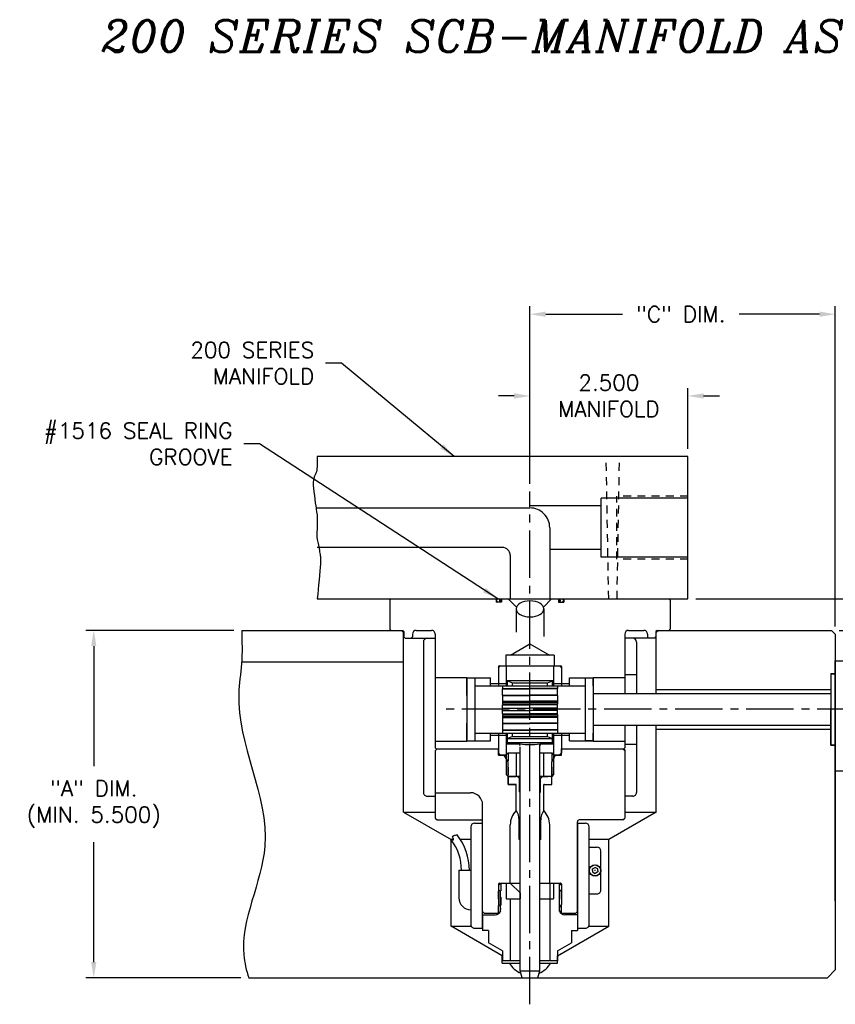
# Model space of a CAD drawing. Extents: x -84 to 25, y -15 to 22.
# Tile 2 of 6: x -82 to -69, y 1 to 17. Entities that reach past the tile are written whole.
import ezdxf

# ---------------------------------------------------------------- set-up
doc = ezdxf.new("R2010")
doc.units = 0
doc.header["$MEASUREMENT"] = 0
doc.linetypes.add('CENTER2', pattern=[1.125, 0.75, -0.125, 0.125, -0.125])
doc.linetypes.add('HIDDEN2', pattern=[0.1875, 0.125, -0.0625])
doc.layers.get('DEFPOINTS').update_dxf_attribs({"linetype": 'CONTINUOUS'})
for name, color, linetype in [('AR_SHAPE', 3, 'CONTINUOUS'), ('DIMENSIONS', 4, 'CONTINUOUS'), ('DSCV_BORE_LIGHT', 134, 'CONTINUOUS'), ('DSCV_NBU_SOLID', 1, 'CONTINUOUS'), ('DSCVPSB375_SHAPE', 3, 'CONTINUOUS'), ('MA_FLOW_HIDDEN', 1, 'HIDDEN2'), ('MA_FLOW_SOLID', 1, 'CONTINUOUS'), ('MA_SHAPE', 6, 'CONTINUOUS'), ('MBH_HEATER', 1, 'CONTINUOUS'), ('PIN_GUIDE_SOLID', 6, 'CONTINUOUS'), ('RETAINER_HIDDEN', 1, 'HIDDEN2'), ('RETAINER_SOLID', 6, 'CONTINUOUS'), ('SCV200_PB_SHAPE', 3, 'CONTINUOUS'), ('SCV200_PB_SOLID', 1, 'CONTINUOUS'), ('SCV_200_FBT_HIDDEN', 1, 'HIDDEN2'), ('SCV_200_FBT_SHAPE', 3, 'CONTINUOUS'), ('SCV_200_FBT_SOLID', 1, 'CONTINUOUS'), ('SCV_200_NBL_HIDDEN', 1, 'HIDDEN2'), ('SCV_200_NBL_SHAPE', 3, 'CONTINUOUS'), ('SCV_200_NBL_SOLID', 1, 'CONTINUOUS'), ('SCV_200_NBU_SHAPE', 3, 'CONTINUOUS'), ('SCV_200_NBU_SOLID', 1, 'CONTINUOUS'), ('SCV_200_VP_SHAPE', 3, 'CONTINUOUS'), ('SCV_200_VP_SOLID', 1, 'CONTINUOUS'), ('SCV_CENTER', 1, 'CENTER2'), ('SCV_HYD_CYL_SHAPE', 3, 'CONTINUOUS'), ('SCVGR_SHAPE', 3, 'CONTINUOUS'), ('SCVUNBB_SHAPE', 3, 'CONTINUOUS'), ('SCVUNBB_SOLID', 1, 'CONTINUOUS')]:
    doc.layers.add(name, color=color, linetype=linetype)
doc.styles.add('ITALIC', font='italic.shx')
doc.styles.add('ROMANS', font='romans.shx')
doc.dimstyles.new('CATALOG', dxfattribs={"dimscale": 2, "dimtxt": 0.125, "dimasz": 0.125, "dimexe": 0.0625, "dimexo": 0.0625, "dimgap": 0.09, "dimtad": 0, "dimtih": 1, "dimtoh": 1, "dimdec": 3, "dimzin": 4, "dimdsep": 46, "dimtxsty": 'ROMANS', "dimcen": 0, "dimclrd": 256, "dimclre": 256, "dimclrt": 256, "dimadec": 0, "dimazin": 0, "dimtfac": 0.7, "dimtdec": 3, "dimtofl": 0, "dimtmove": 0, "dimatfit": 3, "dimfxl": 1, "dimtolj": 1, "dimtzin": 4, "dimlwd": -1, "dimlwe": -1, "dimarcsym": 0})
doc.dimstyles.new('CATALOG_2XSCALE', dxfattribs={"dimscale": 2, "dimtxt": 0.125, "dimasz": 0.125, "dimexe": 0.0625, "dimexo": 0.0625, "dimgap": 0.09, "dimtad": 0, "dimtih": 1, "dimtoh": 1, "dimdec": 3, "dimlfac": 0.5, "dimzin": 4, "dimdsep": 46, "dimtxsty": 'ROMANS', "dimcen": 0, "dimclrd": 256, "dimclre": 256, "dimclrt": 256, "dimadec": 0, "dimazin": 0, "dimtfac": 0.7, "dimtdec": 3, "dimtofl": 0, "dimtmove": 0, "dimatfit": 3, "dimfxl": 1, "dimtolj": 1, "dimtzin": 4, "dimlwd": -1, "dimlwe": -1, "dimarcsym": 0})

# ---------------------------------------------------------------- blocks, each defined once
blk = doc.blocks.new('*D10')
at = {"layer": 'DEFPOINTS', "color": 0}
for p in [(-78.283, 7.264), (-80.624, 1.764), (-78.171, 1.764)]:
    blk.add_point(p, dxfattribs=at)
at = {"layer": 'DIMENSIONS'}
for p, q in [((-78.408, 7.264), (-80.749, 7.264)), ((-80.624, 7.014), (-80.624, 5.116)), ((-80.624, 2.014), (-80.624, 3.911)), ((-78.296, 1.764), (-80.749, 1.764))]:
    blk.add_line(p, q, dxfattribs=at)
for points in [[(-80.666, 7.014), (-80.583, 7.014), (-80.624, 7.264)], [(-80.666, 2.014), (-80.583, 2.014), (-80.624, 1.764)]]:
    blk.add_solid(points, dxfattribs=at)
at = {"layer": 'DIMENSIONS', "insert": (-80.624, 4.514), "char_height": 0.25, "attachment_point": 5, "style": 'ROMANS'}
blk.add_mtext('\\A1;"A" DIM.\\P(MIN. 5.500)', dxfattribs=at)
blk = doc.blocks.new('*D12')
at = {"layer": 'DEFPOINTS', "color": 0}
for p in [(-71.219, 7.764), (-67.835, 7.764), (-68.947, 7.264)]:
    blk.add_point(p, dxfattribs=at)
at = {"layer": 'DIMENSIONS'}
for p, q in [((-67.835, 8.014), (-67.835, 8.654)), ((-67.835, 8.654), (-67.585, 8.654)), ((-71.094, 7.764), (-67.71, 7.764)), ((-68.822, 7.264), (-67.71, 7.264)), ((-67.835, 7.014), (-67.835, 6.764))]:
    blk.add_line(p, q, dxfattribs=at)
for points in [[(-67.876, 8.014), (-67.793, 8.014), (-67.835, 7.764)], [(-67.876, 7.014), (-67.793, 7.014), (-67.835, 7.264)]]:
    blk.add_solid(points, dxfattribs=at)
at = {"layer": 'DIMENSIONS', "insert": (-65.566, 8.654), "char_height": 0.25, "attachment_point": 5, "style": 'ROMANS'}
blk.add_mtext('\\A1;.500 HOLD FOR\\PMANIFOLD SUPPORT', dxfattribs=at)
blk = doc.blocks.new('*D11')
at = {"layer": 'DEFPOINTS', "color": 0}
for p in [(-68.885, 12.267), (-73.719, 9.46), (-68.885, 7.201)]:
    blk.add_point(p, dxfattribs=at)
at = {"layer": 'DIMENSIONS'}
for p, q in [((-73.719, 9.585), (-73.719, 12.392)), ((-68.885, 7.326), (-68.885, 12.392)), ((-73.469, 12.267), (-72.255, 12.267)), ((-69.135, 12.267), (-70.407, 12.267))]:
    blk.add_line(p, q, dxfattribs=at)
for points in [[(-73.469, 12.309), (-73.469, 12.226), (-73.719, 12.267)], [(-69.135, 12.309), (-69.135, 12.226), (-68.885, 12.267)]]:
    blk.add_solid(points, dxfattribs=at)
at = {"layer": 'DIMENSIONS', "insert": (-71.331, 12.267), "char_height": 0.25, "attachment_point": 5, "style": 'ROMANS'}
blk.add_mtext('\\A1;"C" DIM.', dxfattribs=at)
blk = doc.blocks.new('*D13')
at = {"layer": 'DEFPOINTS', "color": 0}
for p in [(-71.219, 10.974), (-71.219, 10.014), (-73.719, 9.585)]:
    blk.add_point(p, dxfattribs=at)
at = {"layer": 'DIMENSIONS'}
for p, q in [((-73.719, 9.71), (-73.719, 11.099)), ((-71.219, 10.139), (-71.219, 11.099)), ((-73.969, 10.974), (-74.219, 10.974)), ((-70.969, 10.974), (-70.719, 10.974))]:
    blk.add_line(p, q, dxfattribs=at)
for points in [[(-73.969, 11.015), (-73.969, 10.932), (-73.719, 10.974)], [(-70.969, 11.015), (-70.969, 10.932), (-71.219, 10.974)]]:
    blk.add_solid(points, dxfattribs=at)
at = {"layer": 'DIMENSIONS', "insert": (-72.469, 10.974), "char_height": 0.25, "attachment_point": 5, "style": 'ROMANS'}
blk.add_mtext('\\A1;2.500 \\PMANIFOLD', dxfattribs=at)
blk = doc.blocks.new('*D48')
at = {"layer": 'DEFPOINTS', "color": 0}
for p in [(-68.947, 7.264), (-68.42, 6.014), (-64.483, 6.014)]:
    blk.add_point(p, dxfattribs=at)
at = {"layer": 'DIMENSIONS'}
for p, q in [((-64.483, 7.514), (-64.483, 7.764)), ((-68.822, 7.264), (-64.358, 7.264)), ((-68.295, 6.014), (-64.358, 6.014)), ((-64.483, 5.764), (-64.483, 5.514))]:
    blk.add_line(p, q, dxfattribs=at)
for points in [[(-64.525, 7.514), (-64.441, 7.514), (-64.483, 7.264)], [(-64.525, 5.764), (-64.441, 5.764), (-64.483, 6.014)]]:
    blk.add_solid(points, dxfattribs=at)
at = {"layer": 'DIMENSIONS', "insert": (-64.483, 6.738), "char_height": 0.25, "attachment_point": 5, "style": 'ROMANS'}
blk.add_mtext('\\A1;1.250 HOLD', dxfattribs=at)

msp = doc.modelspace()

# ---------------------------------------------------------------- linework, layer by layer
at = {"layer": 'AR_SHAPE'}
for p, q in [((-72.71814, 6.26363), (-68.94991, 6.26363)), ((-72.71814, 5.76363), (-68.94991, 5.76363))]:
    msp.add_line(p, q, dxfattribs=at)
at = {"layer": 'DSCV_BORE_LIGHT'}
for p, q in [((-78.28272, 7.26363), (-75.75064, 7.26362)), ((-75.75064, 7.26362), (-75.71864, 7.23163)), ((-75.71864, 4.38863), (-75.71864, 7.23163)), ((-71.68664, 7.26363), (-71.71864, 7.23163)), ((-71.71864, 6.26363), (-71.71864, 7.23163)), ((-71.68664, 7.26363), (-68.94741, 7.26363)), ((-68.94741, 7.26363), (-68.88491, 7.20113)), ((-68.88491, 7.20113), (-68.88491, 1.88863)), ((-78.28343, 6.76363), (-75.71864, 6.76363)), ((-68.95491, 6.57863), (-68.95491, 6.01363)), ((-68.95491, 6.57863), (-68.88491, 6.57863)), ((-71.71864, 6.32613), (-68.95491, 6.32613)), ((-68.95491, 5.44863), (-68.95491, 6.01363)), ((-71.71864, 4.38863), (-71.71864, 5.76363)), ((-71.71864, 5.70113), (-68.95491, 5.70113)), ((-68.95491, 5.44863), (-68.88491, 5.44863)), ((-75.71864, 4.38863), (-75.21864, 4.38863)), ((-75.71864, 4.38863), (-74.96864, 3.95561)), ((-71.71864, 4.38863), (-72.46864, 3.95561)), ((-72.21864, 4.38863), (-71.71864, 4.38863)), ((-74.96864, 2.58258), (-74.96864, 3.95561)), ((-74.92811, 3.95561), (-74.96864, 3.95561)), ((-74.65634, 3.95561), (-74.81972, 3.95561)), ((-72.46864, 3.95561), (-72.78094, 3.95561)), ((-72.46864, 2.58258), (-72.46864, 3.95561)), ((-74.15639, 2.11363), (-74.96864, 2.58258)), ((-74.96864, 2.58258), (-74.65035, 2.58258)), ((-73.28089, 2.11363), (-72.46864, 2.58258)), ((-72.78693, 2.58258), (-72.46864, 2.58258)), ((-74.15639, 1.99863), (-74.15639, 2.11363)), ((-73.28089, 1.99863), (-73.28089, 2.11363)), ((-74.15639, 1.99863), (-73.87474, 1.99863)), ((-73.56254, 1.99863), (-73.28089, 1.99863)), ((-69.00991, 1.76363), (-68.88491, 1.88863)), ((-78.17063, 1.76363), (-69.00991, 1.76363))]:
    msp.add_line(p, q, dxfattribs=at)
for start, end in [(209.559908, 247.276421), (292.723579, 330.440092)]:
    msp.add_arc((-73.71864, 2.18363), 0.375, start, end, dxfattribs=at)
msp.add_open_spline([(-78.28272, 7.26363), (-78.27759, 7.08722), (-78.26786, 6.75293), (-78.4579, 5.60641), (-77.48908, 4.08125), (-78.37345, 2.56603), (-78.20864, 1.88346), (-78.17063, 1.76363)], degree=3, knots=[0, 0, 0, 0, 0.52877536, 1.0020181, 3.45354606, 5.20766997, 5.58292256, 5.58292256, 5.58292256, 5.58292256], dxfattribs=at)
at = {"layer": 'DSCV_NBU_SOLID'}
for p, q in [((-74.25464, 7.76363), (-74.25464, 7.71162)), ((-74.16864, 7.71162), (-74.25464, 7.71162)), ((-74.16864, 7.76363), (-74.16864, 7.71162)), ((-74.06164, 7.76363), (-73.931, 7.63299)), ((-73.37564, 7.76363), (-73.50627, 7.63299)), ((-73.26864, 7.76363), (-73.26864, 7.71162)), ((-73.26864, 7.71162), (-73.18264, 7.71162)), ((-73.18264, 7.76363), (-73.18264, 7.71162)), ((-73.93713, 7.60261), (-73.93713, 7.23266)), ((-73.50013, 7.60261), (-73.50013, 7.16698))]:
    msp.add_line(p, q, dxfattribs=at)
at = {"layer": 'DSCV_NBU_SOLID', "extrusion": (0, 0, -1)}
msp.add_ellipse((-73.71864, 7.60312), major_axis=(0.2185, 0), ratio=0.58060104, dxfattribs=at)
at = {"layer": 'DSCVPSB375_SHAPE'}
for p, q in [((-74.24964, 7.74361), (-74.22963, 7.76363)), ((-74.24964, 7.74361), (-74.24964, 7.73161)), ((-74.24964, 7.73161), (-74.22963, 7.71162)), ((-74.19912, 7.74361), (-74.18413, 7.75859)), ((-74.19912, 7.74361), (-74.19912, 7.73161)), ((-74.19912, 7.74361), (-74.16864, 7.74361)), ((-74.19912, 7.73161), (-74.18413, 7.71666)), ((-74.19912, 7.73161), (-74.16864, 7.73161)), ((-74.18413, 7.76363), (-74.18413, 7.75859)), ((-74.18413, 7.75859), (-74.16864, 7.75859)), ((-74.18413, 7.71666), (-74.16864, 7.71666)), ((-74.18413, 7.71663), (-74.18413, 7.71162)), ((-73.25315, 7.75859), (-73.26864, 7.75859)), ((-73.23816, 7.74361), (-73.26864, 7.74361)), ((-73.23816, 7.73161), (-73.26864, 7.73161)), ((-73.25315, 7.71666), (-73.26864, 7.71666)), ((-73.25315, 7.76363), (-73.25315, 7.75859)), ((-73.23816, 7.74361), (-73.25315, 7.75859)), ((-73.23816, 7.73161), (-73.25315, 7.71666)), ((-73.25315, 7.71663), (-73.25315, 7.71162)), ((-73.23816, 7.74361), (-73.23816, 7.73161)), ((-73.18764, 7.74361), (-73.20764, 7.76363)), ((-73.18764, 7.73161), (-73.20764, 7.71162)), ((-73.18764, 7.74361), (-73.18764, 7.73161))]:
    msp.add_line(p, q, dxfattribs=at)
at = {"layer": 'MA_FLOW_HIDDEN'}
for p, q in [((-72.47239, 7.76363), (-72.51167, 10.01362)), ((-72.33986, 7.76363), (-72.30058, 10.01362)), ((-72.34364, 8.38863), (-72.34364, 9.38862)), ((-71.21864, 9.38862), (-72.34364, 9.38862)), ((-71.21864, 8.38863), (-72.34364, 8.38863))]:
    msp.add_line(p, q, dxfattribs=at)
at = {"layer": 'MA_FLOW_SOLID'}
for p, q in [((-72.59364, 8.42013), (-72.59364, 9.35712)), ((-71.21864, 9.35712), (-72.59364, 9.35712)), ((-77.08769, 9.20113), (-73.71864, 9.20113)), ((-72.59364, 9.23212), (-73.71864, 9.23212)), ((-73.40614, 8.88863), (-73.40614, 7.76363)), ((-74.15614, 8.57613), (-77.08699, 8.57613)), ((-74.03114, 8.45113), (-74.03114, 7.76363)), ((-72.59364, 8.54513), (-73.40614, 8.54513)), ((-71.21864, 8.42013), (-72.59364, 8.42013))]:
    msp.add_line(p, q, dxfattribs=at)
for centre, radius, start, end in [((-73.71864, 8.88863), 0.3125, 0, 90.000003), ((-74.15614, 8.45113), 0.125, 0.000003, 90.000006)]:
    msp.add_arc(centre, radius, start, end, dxfattribs=at)
at = {"layer": 'MA_SHAPE'}
for p, q in [((-71.21864, 10.01362), (-77.08898, 10.01362)), ((-71.21864, 7.76363), (-71.21864, 10.01362)), ((-77.0857, 7.76363), (-71.21864, 7.76363))]:
    msp.add_line(p, q, dxfattribs=at)
msp.add_lwpolyline([(-77.08898, 10.01362), (-77.0889, 9.95931), (-77.08841, 9.93196), (-77.08801, 9.90465), (-77.08803, 9.87751), (-77.08875, 9.85069), (-77.09049, 9.8243), (-77.09356, 9.79849), (-77.09885, 9.77481), (-77.10645, 9.75382), (-77.11547, 9.73411), (-77.125, 9.71428), (-77.13414, 9.69295), (-77.14199, 9.6687), (-77.14765, 9.64015), (-77.1502, 9.6059), (-77.14923, 9.56319), (-77.14538, 9.5122), (-77.13944, 9.45586), (-77.13216, 9.39713), (-77.1243, 9.33896), (-77.11663, 9.28429), (-77.10991, 9.23609), (-77.10489, 9.19729), (-77.10128, 9.16884), (-77.09822, 9.14834), (-77.09564, 9.13372), (-77.09348, 9.12289), (-77.09167, 9.11379), (-77.09015, 9.10434), (-77.08884, 9.09248), (-77.08769, 9.07613), (-77.08679, 9.05526), (-77.08626, 9.03184), (-77.08603, 9.00679), (-77.08605, 8.981), (-77.08625, 8.95539), (-77.08657, 8.93085), (-77.08695, 8.90829), (-77.08734, 8.88863), (-77.08789, 8.87193), (-77.08873, 8.85737), (-77.08975, 8.84449), (-77.09084, 8.83284), (-77.09187, 8.82196), (-77.09275, 8.81141), (-77.09335, 8.80072), (-77.09356, 8.78944), (-77.09357, 8.77861), (-77.09357, 8.7691), (-77.09345, 8.76021), (-77.09308, 8.75127), (-77.09237, 8.74157), (-77.09119, 8.73045), (-77.08943, 8.71719), (-77.08699, 8.70113), (-77.0835, 8.68185), (-77.07892, 8.65984), (-77.07361, 8.63574), (-77.06791, 8.61019), (-77.06218, 8.58382), (-77.05675, 8.55728), (-77.05199, 8.5312), (-77.04824, 8.50622), (-77.0451, 8.48448), (-77.04207, 8.46628), (-77.03934, 8.44953), (-77.03711, 8.43212), (-77.03555, 8.41192), (-77.03488, 8.38685), (-77.03527, 8.35479), (-77.03691, 8.31363), (-77.04014, 8.26198), (-77.04488, 8.20126), (-77.05081, 8.13355), (-77.05755, 8.06096), (-77.06476, 7.98558), (-77.07209, 7.9095), (-77.07919, 7.83482), (-77.0857, 7.76363)], dxfattribs=at)
at = {"layer": 'MBH_HEATER'}
for p, q in [((-75.40634, 7.07863), (-75.40634, 4.69863)), ((-75.34633, 7.13863), (-75.21864, 7.13863)), ((-72.09095, 7.13863), (-72.21864, 7.13863)), ((-72.03094, 7.07863), (-72.03094, 6.26363)), ((-72.21864, 6.56512), (-72.03094, 6.56512)), ((-72.03094, 5.76363), (-72.03094, 4.69863)), ((-72.21864, 5.46213), (-72.03094, 5.46213)), ((-75.34633, 4.63863), (-75.21864, 4.63863)), ((-72.09094, 4.63863), (-72.21864, 4.63863)), ((-74.59634, 4.21363), (-74.46864, 4.21363)), ((-74.46864, 2.54871), (-74.46864, 4.21363)), ((-72.96864, 4.21363), (-72.96864, 2.54871)), ((-72.96864, 4.21363), (-72.84093, 4.21363)), ((-74.65634, 4.15363), (-74.65634, 2.60871)), ((-72.78094, 2.60871), (-72.78094, 4.15363)), ((-72.78094, 3.83363), (-72.65652, 3.83363)), ((-72.59652, 3.15363), (-72.59652, 3.77363)), ((-74.84384, 3.46631), (-74.84384, 3.02881)), ((-74.84384, 3.46631), (-74.65634, 3.46631)), ((-72.73073, 3.48788), (-72.68873, 3.51212)), ((-72.73073, 3.46363), (-72.73073, 3.48788)), ((-72.73073, 3.46363), (-72.73073, 3.43938)), ((-72.73073, 3.43938), (-72.68873, 3.41513)), ((-72.68173, 3.46363), (-72.69573, 3.46363)), ((-72.64673, 3.48788), (-72.68873, 3.51212)), ((-72.68873, 3.45663), (-72.68873, 3.47063)), ((-72.64673, 3.43938), (-72.68873, 3.41513)), ((-72.64673, 3.46363), (-72.64673, 3.48788)), ((-72.64673, 3.46363), (-72.64673, 3.43938)), ((-72.78094, 3.09363), (-72.65652, 3.09363)), ((-74.59634, 2.54871), (-74.46864, 2.54871)), ((-72.96864, 2.54871), (-72.84094, 2.54871))]:
    msp.add_line(p, q, dxfattribs=at)
msp.add_lwpolyline([(-74.96935, 3.95026), (-74.95388, 3.94839), (-74.94676, 3.94781), (-74.94038, 3.94767), (-74.935, 3.94812), (-74.93084, 3.94929), (-74.92817, 3.95133), (-74.92722, 3.9544), (-74.92811, 3.95856), (-74.93042, 3.96365), (-74.93358, 3.96943), (-74.93703, 3.97567), (-74.94021, 3.98213), (-74.94255, 3.98857), (-74.9435, 3.99475), (-74.94249, 4.00045), (-74.93912, 4.00547), (-74.93353, 4.00986), (-74.92606, 4.0137), (-74.91702, 4.01709), (-74.90672, 4.02012), (-74.89547, 4.02287), (-74.8836, 4.02544), (-74.87141, 4.02793)], dxfattribs=at)
for radius in [0.09131, 0.08753]:
    msp.add_circle((-72.68873, 3.46363), radius, dxfattribs=at)
for centre, radius, start, end in [((-75.34633, 7.07863), 0.06, 89.999996, 179.999991), ((-72.09095, 7.07863), 0.06, 0.000009, 90.000004), ((-75.34633, 4.69863), 0.06, 179.999896, 269.999898), ((-72.09094, 4.69863), 0.06, 270.000102, 0.000104), ((-74.59634, 4.15363), 0.06, 89.999996, 179.999991), ((-72.84093, 4.15363), 0.06, 0.000014, 90.000009), ((-75.57003, 3.47395), 0.76661, 359.429252, 38.412782), ((-75.57003, 3.47395), 0.89161, 359.429252, 38.412782), ((-72.65652, 3.77363), 0.06, 0.000014, 90.000009), ((-72.65652, 3.15363), 0.06, 270.000028, 0.000031), ((-74.65634, 3.02881), 0.1875, 179.999991, 269.999994), ((-74.59634, 2.60871), 0.06, 179.999896, 269.999898), ((-72.84094, 2.60871), 0.06, 270.000028, 0.000031)]:
    msp.add_arc(centre, radius, start, end, dxfattribs=at)
at = {"layer": 'PIN_GUIDE_SOLID'}
for p, q in [((-74.09364, 3.25363), (-74.08364, 3.26363)), ((-74.09364, 3.25363), (-74.09364, 3.02363)), ((-74.08364, 3.26363), (-73.87414, 3.26363)), ((-74.03064, 3.26363), (-73.87464, 3.10763)), ((-73.56314, 3.26363), (-73.35364, 3.26363)), ((-73.40664, 3.26363), (-73.40664, 3.01363)), ((-73.35364, 3.26363), (-73.34364, 3.25363)), ((-73.34364, 3.25363), (-73.34364, 3.02363)), ((-74.09364, 3.02363), (-74.08364, 3.01363)), ((-74.08364, 3.01363), (-73.87414, 3.01363)), ((-73.87464, 3.10763), (-73.87464, 3.01363)), ((-73.56314, 3.01363), (-73.35364, 3.01363)), ((-73.34364, 3.02363), (-73.35364, 3.01363))]:
    msp.add_line(p, q, dxfattribs=at)
at = {"layer": 'RETAINER_HIDDEN'}
for p, q in [((-74.06314, 5.32563), (-74.06314, 4.95163)), ((-73.37414, 5.32563), (-73.37414, 4.95163))]:
    msp.add_line(p, q, dxfattribs=at)
at = {"layer": 'RETAINER_SOLID'}
for p, q in [((-74.06364, 5.32563), (-74.09364, 5.29563)), ((-74.06364, 5.32563), (-73.87474, 5.32563)), ((-74.06364, 5.32563), (-73.87474, 5.32563)), ((-73.93515, 5.32563), (-73.93515, 4.95163)), ((-73.56254, 5.32563), (-73.37364, 5.32563)), ((-73.56254, 5.32563), (-73.37364, 5.32563)), ((-73.50213, 5.32563), (-73.50213, 4.95163)), ((-73.37364, 5.32563), (-73.34364, 5.29563)), ((-74.09364, 5.29563), (-74.09364, 4.98163)), ((-73.34364, 5.29563), (-73.34364, 4.98163)), ((-74.06364, 4.95163), (-74.09364, 4.98163)), ((-73.87474, 4.95163), (-74.06364, 4.95163)), ((-73.37364, 4.95163), (-73.56254, 4.95163)), ((-73.34364, 4.98163), (-73.37364, 4.95163))]:
    msp.add_line(p, q, dxfattribs=at)
at = {"layer": 'SCV200_PB_SHAPE'}
for p, q in [((-74.04864, 4.95163), (-74.05864, 4.94163)), ((-74.05864, 4.83663), (-74.05864, 4.94163)), ((-74.05864, 4.83663), (-74.04864, 4.82663)), ((-73.87474, 4.95163), (-74.04864, 4.95163)), ((-73.38864, 4.95163), (-73.56254, 4.95163)), ((-73.38864, 4.95163), (-73.37864, 4.94163)), ((-73.37864, 4.83663), (-73.38864, 4.82663)), ((-73.37864, 4.94163), (-73.37864, 4.83663)), ((-73.94664, 4.82663), (-74.04864, 4.82663)), ((-73.93664, 4.41063), (-73.93664, 4.81663)), ((-73.93664, 4.41063), (-73.93664, 4.81663)), ((-73.50064, 4.41063), (-73.50064, 4.81663)), ((-73.50064, 4.41063), (-73.50064, 4.81663)), ((-73.49064, 4.82663), (-73.38864, 4.82663)), ((-73.89014, 3.95163), (-73.89014, 4.26542)), ((-73.54714, 3.95163), (-73.54714, 4.26542)), ((-73.87474, 3.95163), (-73.89014, 3.95163)), ((-73.54714, 3.95163), (-73.56254, 3.95163))]:
    msp.add_line(p, q, dxfattribs=at)
for centre, radius, start, end in [((-73.94664, 4.81663), 0.01, 0.0024, 90.002396), ((-73.49064, 4.81663), 0.01, 90.000005, 180.000001), ((-74.14014, 4.26542), 0.25, 359.999859, 35.51131), ((-73.29714, 4.26542), 0.25, 144.488497, 180.000168)]:
    msp.add_arc(centre, radius, start, end, dxfattribs=at)
at = {"layer": 'SCV200_PB_SOLID'}
for p, q in [((-73.88464, 4.92163), (-73.91464, 4.95163)), ((-73.88464, 4.70663), (-73.88464, 4.92163)), ((-73.87474, 4.92163), (-73.88464, 4.92163)), ((-73.55264, 4.92163), (-73.56254, 4.92163)), ((-73.55264, 4.92163), (-73.52264, 4.95163)), ((-73.55264, 4.70663), (-73.55264, 4.92163)), ((-73.87964, 4.70163), (-73.87474, 4.70163)), ((-73.87484, 3.95163), (-73.87484, 4.70163)), ((-73.56254, 4.70163), (-73.55764, 4.70163)), ((-73.56244, 3.95163), (-73.56244, 4.70163))]:
    msp.add_line(p, q, dxfattribs=at)
for centre, start, end in [((-73.87964, 4.70663), 180, 270), ((-73.55764, 4.70663), 270, 0)]:
    msp.add_arc(centre, 0.005, start, end, dxfattribs=at)
at = {"layer": 'SCV_200_FBT_HIDDEN'}
for p, q in [((-74.18064, 3.26363), (-74.18064, 2.85363)), ((-73.25664, 3.26363), (-73.25664, 2.85363))]:
    msp.add_line(p, q, dxfattribs=at)
at = {"layer": 'SCV_200_FBT_SHAPE'}
for p, q in [((-74.21789, 3.22638), (-74.18064, 3.26363)), ((-74.21789, 3.22638), (-74.21789, 2.92655)), ((-74.18064, 3.26363), (-73.87474, 3.26363)), ((-73.56254, 3.26363), (-73.25664, 3.26363)), ((-73.21939, 3.22638), (-73.25664, 3.26363)), ((-73.21939, 3.22638), (-73.21939, 2.92655)), ((-74.46864, 2.76363), (-74.27064, 2.76363)), ((-74.46864, 2.76363), (-74.46864, 2.51363)), ((-72.96864, 2.76363), (-73.16664, 2.76363)), ((-72.96864, 2.76363), (-72.96864, 2.51363)), ((-74.37464, 2.51363), (-74.46864, 2.51363)), ((-74.37464, 2.51363), (-74.37464, 2.31592)), ((-73.06264, 2.51363), (-72.96864, 2.51363)), ((-73.06264, 2.51363), (-73.06264, 2.31592)), ((-74.15589, 2.18963), (-74.37464, 2.31592)), ((-74.15589, 2.18963), (-74.15589, 2.03363)), ((-73.28139, 2.18963), (-73.06264, 2.31592)), ((-73.28139, 2.18963), (-73.28139, 2.03363)), ((-73.87474, 2.03363), (-74.15589, 2.03363)), ((-73.28139, 2.03363), (-73.56254, 2.03363))]:
    msp.add_line(p, q, dxfattribs=at)
for centre, start, end in [((-74.27064, 2.85363), 270.000127, 54.118358), ((-73.16664, 2.85363), 125.881642, 269.999873)]:
    msp.add_arc(centre, 0.09, start, end, dxfattribs=at)
at = {"layer": 'SCV_200_FBT_SOLID'}
for p, q in [((-74.09364, 3.26363), (-74.09364, 3.01863)), ((-73.34364, 3.26363), (-73.34364, 3.01863)), ((-74.08864, 3.01363), (-73.87474, 3.01363)), ((-74.03114, 3.01363), (-74.03114, 2.03363)), ((-73.56254, 3.01363), (-73.34864, 3.01363)), ((-73.40614, 3.01363), (-73.40614, 2.03363))]:
    msp.add_line(p, q, dxfattribs=at)
for centre, start, end in [((-74.08864, 3.01863), 180, 270), ((-73.34864, 3.01863), 270, 0)]:
    msp.add_arc(centre, 0.005, start, end, dxfattribs=at)
at = {"layer": 'SCV_200_NBL_HIDDEN'}
for p, q in [((-74.09364, 5.23494), (-74.09364, 4.98163)), ((-73.34364, 5.23493), (-73.34364, 4.98163)), ((-74.09364, 4.98163), (-74.06364, 4.95163)), ((-74.06364, 4.95163), (-73.87474, 4.95163)), ((-73.56254, 4.95163), (-73.37364, 4.95163)), ((-73.37364, 4.95163), (-73.34364, 4.98163)), ((-74.21864, 2.78363), (-74.21864, 3.16363)), ((-73.21864, 2.78363), (-73.21864, 3.16363))]:
    msp.add_line(p, q, dxfattribs=at)
at = {"layer": 'SCV_200_NBL_SHAPE'}
for p, q in [((-75.18864, 5.38863), (-75.21864, 5.35863)), ((-75.21864, 5.35863), (-75.21864, 4.29363)), ((-75.18864, 5.38863), (-74.21864, 5.38863)), ((-73.21864, 5.38863), (-72.24864, 5.38863)), ((-72.24864, 5.38863), (-72.21864, 5.35863)), ((-72.23364, 5.38863), (-72.21864, 5.37363)), ((-72.21864, 5.37363), (-72.21864, 4.38863)), ((-72.21864, 5.35863), (-72.21864, 4.29363)), ((-75.21864, 4.69363), (-74.65864, 4.69363)), ((-74.46864, 2.81363), (-74.46864, 4.50363)), ((-75.21864, 4.29363), (-75.18864, 4.26363)), ((-75.18864, 4.26363), (-74.49864, 4.26363)), ((-72.96864, 2.81363), (-72.96864, 4.23363)), ((-72.24864, 4.26363), (-72.93864, 4.26363)), ((-72.24864, 4.26363), (-72.21864, 4.29363)), ((-74.46864, 2.81363), (-74.43864, 2.78363)), ((-72.99864, 2.78363), (-72.96864, 2.81363)), ((-74.21407, 2.78363), (-74.43864, 2.78363)), ((-72.99864, 2.78363), (-73.22321, 2.78363))]:
    msp.add_line(p, q, dxfattribs=at)
for centre, radius, start, end in [((-74.65864, 4.50363), 0.19, 0, 90), ((-74.49864, 4.23363), 0.03, 0, 90.000003), ((-72.93864, 4.23363), 0.03, 89.998684, 179.99868)]:
    msp.add_arc(centre, radius, start, end, dxfattribs=at)
at = {"layer": 'SCV_200_NBL_SOLID'}
for p, q in [((-74.21914, 5.28863), (-74.21914, 5.38863)), ((-73.21814, 5.28863), (-73.21814, 5.38863)), ((-74.21914, 5.28863), (-74.09364, 5.28863)), ((-74.06214, 5.18038), (-74.12463, 5.28862)), ((-74.06213, 4.82663), (-74.06213, 5.18037)), ((-73.37513, 5.18038), (-73.31264, 5.28863)), ((-73.37513, 4.82663), (-73.37513, 5.18038)), ((-73.34364, 5.28863), (-73.21814, 5.28863)), ((-74.06213, 4.82663), (-73.93664, 4.82663)), ((-73.93713, 4.41003), (-73.93713, 4.82663)), ((-73.93713, 4.41003), (-73.93713, 4.82663)), ((-73.93713, 4.41003), (-73.93713, 4.82663)), ((-73.50064, 4.82663), (-73.37513, 4.82663)), ((-73.50013, 4.41003), (-73.50013, 4.82663)), ((-73.50013, 4.41003), (-73.50013, 4.82663)), ((-73.50013, 4.41003), (-73.50013, 4.82663)), ((-73.93713, 4.41003), (-73.93664, 4.41003)), ((-73.93713, 4.41003), (-73.93664, 4.41003)), ((-73.50064, 4.41002), (-73.50013, 4.41002)), ((-73.50064, 4.41002), (-73.50013, 4.41002)), ((-74.03114, 3.26363), (-74.03114, 4.18661)), ((-74.03114, 3.74998), (-74.03114, 4.18661)), ((-73.40614, 3.26363), (-73.40614, 4.18661)), ((-74.21864, 3.24863), (-74.21864, 3.16363)), ((-74.21864, 3.16363), (-74.18464, 3.12963)), ((-74.21864, 3.16363), (-74.21864, 3.16363)), ((-74.20364, 3.26363), (-73.87474, 3.26363)), ((-74.18464, 2.81763), (-74.18464, 3.12963)), ((-73.56254, 3.26363), (-73.23364, 3.26363)), ((-73.21864, 3.16363), (-73.25264, 3.12963)), ((-73.25264, 2.81763), (-73.25264, 3.12963)), ((-73.21864, 3.24863), (-73.21864, 3.16363)), ((-73.21864, 3.16363), (-73.21864, 3.16363)), ((-74.18464, 2.81763), (-74.21864, 2.78363)), ((-73.25264, 2.81763), (-73.21864, 2.78363))]:
    msp.add_line(p, q, dxfattribs=at)
for centre, radius, start, end in [((-73.71864, 4.18661), 0.3125, 134.360445, 180.000005), ((-73.71864, 4.18661), 0.3125, 0, 45.635642), ((-74.20364, 3.24863), 0.015, 90.002653, 180.002648), ((-73.23364, 3.24863), 0.015, 0, 90.000003)]:
    msp.add_arc(centre, radius, start, end, dxfattribs=at)
at = {"layer": 'SCV_200_NBU_SHAPE'}
for p, q in [((-75.93739, 7.74362), (-75.91739, 7.76362)), ((-75.93739, 7.74362), (-75.93739, 7.28362)), ((-75.91739, 7.76362), (-71.51989, 7.76363)), ((-71.51989, 7.76363), (-71.49989, 7.74363)), ((-71.49989, 7.74363), (-71.49989, 7.28363)), ((-75.93739, 7.28362), (-75.91739, 7.26362)), ((-75.91739, 7.26362), (-75.73364, 7.26362)), ((-75.73364, 7.26362), (-75.71364, 7.24363)), ((-75.71364, 7.24363), (-75.71364, 7.15863)), ((-75.57864, 7.20363), (-75.57864, 7.15863)), ((-75.51864, 7.26362), (-75.27864, 7.26363)), ((-75.21864, 7.20363), (-75.21864, 5.40363)), ((-72.21864, 7.20363), (-72.21864, 6.26363)), ((-72.15864, 7.26363), (-71.91864, 7.26363)), ((-71.85864, 7.20363), (-71.85864, 7.15863)), ((-71.70364, 7.26363), (-71.72364, 7.24363)), ((-71.72364, 7.24363), (-71.72364, 7.15863)), ((-71.70364, 7.26363), (-71.51989, 7.26363)), ((-71.49989, 7.28363), (-71.51989, 7.26363)), ((-75.69364, 7.13863), (-75.71364, 7.15863)), ((-75.69364, 7.13863), (-75.21864, 7.13863)), ((-75.59864, 7.13863), (-75.57864, 7.15863)), ((-74.02839, 6.87063), (-73.71864, 7.04946)), ((-73.71864, 7.04946), (-73.40888, 6.87063)), ((-71.74364, 7.13863), (-72.21864, 7.13863)), ((-71.83864, 7.13863), (-71.85864, 7.15863)), ((-71.74364, 7.13863), (-71.72364, 7.15863)), ((-73.33614, 6.87063), (-74.10114, 6.87063)), ((-74.10114, 6.87063), (-74.10114, 6.70063)), ((-73.33614, 6.87063), (-73.33614, 6.70063)), ((-74.21864, 6.69063), (-74.21864, 6.38813)), ((-74.20864, 6.70063), (-73.22864, 6.70063)), ((-73.21864, 6.69063), (-73.21864, 6.38813)), ((-73.21864, 6.69063), (-73.21864, 6.43863)), ((-74.21864, 5.63913), (-74.21864, 5.38863)), ((-73.21864, 5.63913), (-73.21864, 5.38863)), ((-72.21864, 5.76363), (-72.21864, 5.40363)), ((-75.21864, 5.40363), (-75.20364, 5.38863)), ((-75.20364, 5.38863), (-74.21864, 5.38863)), ((-73.21864, 5.38863), (-72.24864, 5.38863)), ((-72.21864, 5.40363), (-72.23364, 5.38863))]:
    msp.add_line(p, q, dxfattribs=at)
for centre, radius, start, end in [((-75.51864, 7.20363), 0.06, 90.000025, 180), ((-75.27864, 7.20363), 0.06, 0, 90.000025), ((-72.15864, 7.20363), 0.06, 90.000025, 180), ((-71.91864, 7.20363), 0.06, 0, 90.000025), ((-74.20864, 6.69063), 0.01, 90, 180), ((-73.22864, 6.69063), 0.01, 0, 90)]:
    msp.add_arc(centre, radius, start, end, dxfattribs=at)
at = {"layer": 'SCV_200_NBU_SOLID'}
for p, q in [((-75.21864, 6.51512), (-74.71868, 6.51512)), ((-74.71868, 6.23162), (-74.71868, 6.51462)), ((-74.71868, 6.51462), (-74.34368, 6.51462)), ((-74.34368, 6.38813), (-74.34368, 6.51462)), ((-74.34368, 6.42062), (-74.09364, 6.42062)), ((-73.34364, 6.42062), (-73.09368, 6.42062)), ((-73.09368, 6.51462), (-72.71868, 6.51462)), ((-73.09368, 6.38813), (-73.09368, 6.51462)), ((-72.71868, 6.51512), (-72.21864, 6.51512)), ((-72.71868, 6.38813), (-72.71868, 6.51462)), ((-74.71868, 5.51213), (-74.71868, 5.79562)), ((-74.34368, 5.51462), (-74.34368, 5.63913)), ((-73.09368, 5.51263), (-73.09368, 5.63913)), ((-72.71868, 5.51213), (-72.71868, 5.63913)), ((-75.21864, 5.51213), (-74.71868, 5.51213)), ((-74.71868, 5.51263), (-74.34368, 5.51263)), ((-74.34368, 5.60663), (-74.09364, 5.60663)), ((-73.34364, 5.60663), (-73.09368, 5.60663)), ((-73.09368, 5.51263), (-72.71868, 5.51263)), ((-72.71868, 5.51213), (-72.21864, 5.51213))]:
    msp.add_line(p, q, dxfattribs=at)
at = {"layer": 'SCV_200_VP_SHAPE'}
for p, q in [((-74.09314, 6.45019), (-74.07814, 6.46519)), ((-74.09314, 6.45019), (-74.07504, 6.45019)), ((-74.09314, 6.45019), (-74.09314, 6.38813)), ((-73.35914, 6.46519), (-74.07814, 6.46519)), ((-73.36224, 6.45019), (-73.34414, 6.45019)), ((-73.34414, 6.45019), (-73.35914, 6.46519)), ((-73.34414, 6.45019), (-73.34414, 6.38813)), ((-74.09314, 5.63913), (-74.09314, 5.48018)), ((-73.34414, 5.63913), (-73.34414, 5.48018)), ((-74.09314, 5.48018), (-74.07814, 5.46518)), ((-74.09314, 5.48018), (-74.07504, 5.48018)), ((-74.07814, 5.46518), (-73.87474, 5.46518)), ((-73.56254, 5.46518), (-73.35914, 5.46518)), ((-73.56254, 1.87745), (-73.56254, 5.458)), ((-73.36224, 5.48018), (-73.34414, 5.48018)), ((-73.34414, 5.48018), (-73.35914, 5.46518)), ((-73.87474, 1.87745), (-73.87474, 5.42062)), ((-73.87474, 1.87745), (-73.56254, 1.87745)), ((-73.84364, 1.76363), (-73.87414, 1.87745)), ((-73.59364, 1.76363), (-73.56314, 1.87745)), ((-73.84364, 1.76363), (-73.59364, 1.76363))]:
    msp.add_line(p, q, dxfattribs=at)
for centre, start, end in [((-73.90474, 5.43518), 0, 90), ((-73.53254, 5.43518), 90, 180)]:
    msp.add_arc(centre, 0.03, start, end, dxfattribs=at)
at = {"layer": 'SCV_200_VP_SOLID'}
for p, q in [((-74.07504, 6.46519), (-73.99774, 6.43192)), ((-74.07504, 6.38813), (-74.07504, 6.46519)), ((-73.99774, 6.43192), (-73.43954, 6.43192)), ((-73.99774, 6.38813), (-73.99774, 6.43192)), ((-73.43954, 6.43192), (-73.36224, 6.46519)), ((-73.43954, 6.38813), (-73.43954, 6.43192)), ((-73.36224, 6.38813), (-73.36224, 6.46519)), ((-74.07504, 5.46518), (-74.07504, 5.63913)), ((-73.99774, 5.58575), (-73.99774, 5.63913)), ((-73.43954, 5.58575), (-73.43954, 5.63913)), ((-73.36224, 5.46518), (-73.36224, 5.63913)), ((-73.99774, 5.58575), (-74.07504, 5.55109)), ((-74.07504, 5.55109), (-73.36224, 5.55109)), ((-74.07504, 5.49013), (-73.36224, 5.49013)), ((-74.07504, 5.49013), (-74.01707, 5.46518)), ((-73.99774, 5.58575), (-73.43954, 5.58575)), ((-73.43954, 5.58575), (-73.36224, 5.55109)), ((-73.42021, 5.46518), (-73.36224, 5.49013))]:
    msp.add_line(p, q, dxfattribs=at)
msp.add_arc((-73.71864, 6.9049), 1.44803, 263.855182, 276.144818, dxfattribs=at)
at = {"layer": 'SCV_CENTER'}
for p, q in [((-73.71864, 1.34524), (-73.71864, 9.46018)), ((-68.41999, 6.01397), (-75.07439, 6.01397))]:
    msp.add_line(p, q, dxfattribs=at)
at = {"layer": 'SCV_HYD_CYL_SHAPE'}
for p, q in [((-68.88491, 2.98362), (-68.88491, 6.78263)), ((-68.88491, 6.78263), (-66.6349, 6.78263)), ((-68.94991, 5.44747), (-68.94991, 6.57248)), ((-68.88491, 6.57248), (-68.94991, 6.57248)), ((-68.88491, 5.44747), (-68.94991, 5.44747)), ((-66.6349, 5.03263), (-68.88491, 5.03263))]:
    msp.add_line(p, q, dxfattribs=at)
at = {"layer": 'SCVGR_SHAPE'}
for p, q in [((-74.71914, 6.51112), (-74.71914, 5.51613)), ((-74.71914, 6.51112), (-74.59414, 6.51112)), ((-74.59414, 6.51112), (-74.59414, 5.62314)), ((-74.59364, 6.45335), (-74.59364, 5.51613)), ((-72.84365, 6.45335), (-72.84365, 5.51613)), ((-72.84365, 6.45335), (-72.84365, 5.62314)), ((-72.84315, 6.51112), (-72.84315, 5.62314)), ((-72.84315, 6.51112), (-72.71814, 6.51112)), ((-72.71814, 6.51112), (-72.71814, 5.51613)), ((-74.59414, 6.38814), (-72.84315, 6.38814)), ((-74.15614, 6.38814), (-74.15614, 6.34398)), ((-74.15614, 6.34398), (-73.71864, 6.34398)), ((-74.15614, 6.33891), (-73.71864, 6.33891)), ((-74.15614, 6.24023), (-74.15614, 6.33891)), ((-74.15614, 6.24023), (-73.71864, 6.24023)), ((-73.28114, 6.34398), (-73.71864, 6.34398)), ((-73.28114, 6.33891), (-73.71864, 6.33891)), ((-73.28114, 6.24023), (-73.71864, 6.24023)), ((-73.28114, 6.38814), (-73.28114, 6.34398)), ((-73.28114, 6.24023), (-73.28114, 6.33891)), ((-74.15614, 6.23203), (-73.71864, 6.23203)), ((-74.15614, 6.23203), (-74.15614, 6.09728)), ((-74.15614, 6.14539), (-73.71864, 6.14539)), ((-74.15614, 6.12135), (-73.71864, 6.12135)), ((-74.15614, 6.09728), (-73.71864, 6.09728)), ((-74.15614, 6.08736), (-73.71864, 6.08736)), ((-74.15614, 5.9399), (-74.15614, 6.08736)), ((-73.28114, 6.23203), (-73.71864, 6.23203)), ((-73.28114, 6.14539), (-73.71864, 6.14539)), ((-73.28114, 6.12135), (-73.71864, 6.12135)), ((-73.28114, 6.09728), (-73.71864, 6.09728)), ((-73.28114, 6.08736), (-73.71864, 6.08736)), ((-73.28114, 6.23203), (-73.28114, 6.09728)), ((-73.28114, 5.9399), (-73.28114, 6.08736)), ((-74.15614, 6.03297), (-73.71864, 6.03297)), ((-74.15614, 5.99426), (-73.71864, 5.99426)), ((-74.15614, 5.9399), (-73.71864, 5.9399)), ((-74.15614, 5.92998), (-73.71864, 5.92998)), ((-74.15614, 5.92998), (-74.15614, 5.79524)), ((-73.28114, 6.03297), (-73.71864, 6.03297)), ((-73.28114, 5.99426), (-73.71864, 5.99426)), ((-73.28114, 5.9399), (-73.71864, 5.9399)), ((-73.28114, 5.92998), (-73.71864, 5.92998)), ((-73.28114, 5.92998), (-73.28114, 5.79524)), ((-74.15614, 5.90808), (-73.71864, 5.90808)), ((-74.15614, 5.88188), (-73.71864, 5.88188)), ((-74.15614, 5.79524), (-73.71864, 5.79524)), ((-74.15614, 5.78703), (-73.71864, 5.78703)), ((-74.15614, 5.78703), (-74.15614, 5.68835)), ((-73.28114, 5.90808), (-73.71864, 5.90808)), ((-73.28114, 5.88188), (-73.71864, 5.88188)), ((-73.28114, 5.79524), (-73.71864, 5.79524)), ((-73.28114, 5.78703), (-73.71864, 5.78703)), ((-73.28114, 5.78703), (-73.28114, 5.68835)), ((-74.59414, 5.63913), (-72.84315, 5.63913)), ((-74.15614, 5.68835), (-73.71864, 5.68835)), ((-74.15614, 5.68327), (-73.71864, 5.68327)), ((-74.15614, 5.68327), (-74.15614, 5.63913)), ((-73.28114, 5.68835), (-73.71864, 5.68835)), ((-73.28114, 5.68327), (-73.71864, 5.68327)), ((-73.28114, 5.68327), (-73.28114, 5.63913)), ((-74.71914, 5.51613), (-74.59414, 5.51613)), ((-72.71814, 5.51613), (-72.84315, 5.51613))]:
    msp.add_line(p, q, dxfattribs=at)
at = {"layer": 'SCVUNBB_SHAPE'}
for p, q in [((-74.21864, 6.67063), (-74.18864, 6.70063)), ((-74.21864, 6.67063), (-74.21864, 6.38813)), ((-74.18864, 6.70063), (-73.24864, 6.70063)), ((-73.24864, 6.70063), (-73.21864, 6.67063)), ((-73.21864, 6.67063), (-73.21864, 6.38813)), ((-73.21864, 6.67063), (-73.21864, 6.41963)), ((-74.21864, 5.63913), (-74.21864, 5.32463)), ((-73.21864, 5.63913), (-73.21864, 5.32463)), ((-74.18864, 5.29463), (-74.21864, 5.32463)), ((-73.21864, 5.32463), (-73.24864, 5.29463)), ((-74.18864, 5.29463), (-74.09364, 5.29463)), ((-73.34364, 5.29463), (-73.24864, 5.29463))]:
    msp.add_line(p, q, dxfattribs=at)
at = {"layer": 'SCVUNBB_SOLID'}
for p, q in [((-74.09364, 6.70063), (-74.09364, 6.38813)), ((-73.34364, 6.70063), (-73.34364, 6.38813)), ((-73.34364, 6.70063), (-73.34364, 6.3999)), ((-74.09364, 5.63913), (-74.09364, 5.29463)), ((-73.34364, 5.63913), (-73.34364, 5.29463))]:
    msp.add_line(p, q, dxfattribs=at)

# ---------------------------------------------------------------- texts
at = {"layer": 'DIMENSIONS', "insert": (-80.50332, 16.9197), "char_height": 0.5, "width": 35.1429, "attachment_point": 1, "style": 'ITALIC'}
msp.add_mtext('200 SERIES SCB-MANIFOLD ASSEMBLY', dxfattribs=at)
at = {"layer": 'DIMENSIONS', "char_height": 0.25, "attachment_point": 6, "style": 'ROMANS'}
for s, insert in [('200 SERIES\\PMANIFOLD', (-77.13426, 11.49244)), ('#1516 SEAL RING\\PGROOVE', (-78.42789, 10.21572))]:
    msp.add_mtext(s, dxfattribs=dict(at, insert=insert))

# ---------------------------------------------------------------- dimensions: what is measured, and where the dimension line sits
at = {"layer": 'DIMENSIONS'}
dim = msp.add_linear_dim(base=(-68.88491, 12.26732), p1=(-73.71864, 9.46018), p2=(-68.88491, 7.20113), text='"C" DIM.', dimstyle='CATALOG_2XSCALE', override={"dimpost": ' '}, dxfattribs=at)
dim.commit()
dim.dimension.update_dxf_attribs({"geometry": '*D11', "text_midpoint": (-71.33115, 12.26732), "dimtype": 160})
dim = msp.add_linear_dim(base=(-71.21864, 10.9736), p1=(-73.71864, 9.58518), p2=(-71.21864, 10.01362), text='<>\\PMANIFOLD', dimstyle='CATALOG', override={"dimpost": ' '}, dxfattribs=at)
dim.commit()
dim.dimension.update_dxf_attribs({"geometry": '*D13', "text_midpoint": (-72.46864, 10.9736)})
for base, p2, text, picture, middle in [((-67.83479, 7.76363), (-71.21864, 7.76363), '<>HOLD FOR\\PMANIFOLD SUPPORT', '*D12', (-65.56551, 8.6543)), ((-64.4829, 6.01397), (-68.41999, 6.01397), '<>HOLD', '*D48', (-64.4829, 6.73762))]:
    dim = msp.add_linear_dim(base=base, p1=(-68.94741, 7.26363), p2=p2, angle=90, text=text, dimstyle='CATALOG', override={"dimpost": ' '}, dxfattribs=at)
    dim.commit()
    dim.dimension.update_dxf_attribs({"geometry": picture, "text_midpoint": middle, "dimtype": 160})
dim = msp.add_linear_dim(base=(-80.62422, 1.76363), p1=(-78.28272, 7.26363), p2=(-78.17063, 1.76363), angle=90, text='"A" DIM.\\P(MIN. 5.500)', dimstyle='CATALOG', override={"dimpost": ' '}, dxfattribs=at)
dim.commit()
dim.dimension.update_dxf_attribs({"geometry": '*D10', "text_midpoint": (-80.62422, 4.51363)})

# ---------------------------------------------------------------- leaders
at = {"layer": 'DIMENSIONS', "annotation_type": 0, "has_hookline": 1, "hookline_direction": 1}
for points, text_width in [([(-74.91837, 10.01362), (-76.70426, 11.49244), (-76.95426, 11.49244)], 2.16667), ([(-74.22963, 7.76363), (-77.99789, 10.21572), (-78.24789, 10.21572)], 3.36905)]:
    msp.add_leader(points, dimstyle='CATALOG', dxfattribs=dict(at, text_width=text_width))

doc.saveas('drawing.dxf')
